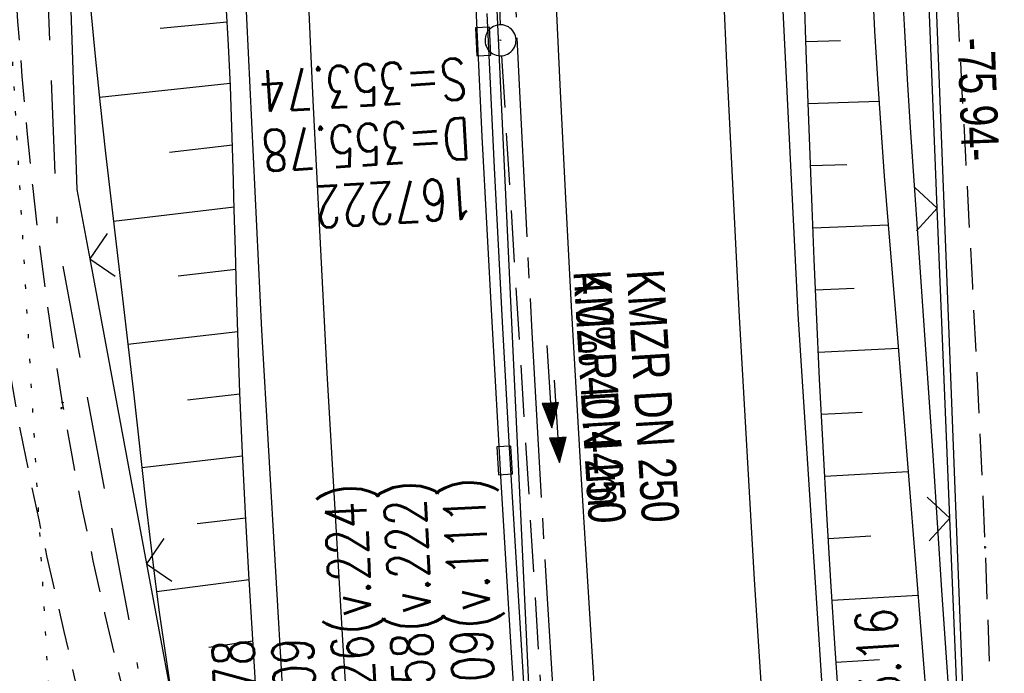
# Model space of a CAD drawing. Extents: x 508885 to 509191, y 457896 to 458644.
# Tile 20 of 57: x 508998 to 509046, y 458163 to 458195. Entities that reach past the tile are written whole.
import ezdxf

# ---------------------------------------------------------------- set-up
doc = ezdxf.new("R2010")
doc.units = 0
doc.header["$LTSCALE"] = 10
doc.header["$MEASUREMENT"] = 0
for name, pattern in [('ACAD_ISO16W100', [73, 15, -6.5, 15, -6.5, 15, -7, 1, -7]), ('ACHSE', [5.5, 4, -0.5, 0.5, -0.5]), ('LT00', [0]), ('LT11', [0.3, 0.2, -0.1]), ('PUNKTX2_STR', [0.6, 0.1, -0.5]), ('STRICHLINIE2', [0.375, 0.25, -0.125])]:
    doc.linetypes.add(name, pattern=pattern)
doc.layers.get('0').update_dxf_attribs({"linetype": 'LT00'})
for name, color, linetype in [('--EK_FBR', 1, 'LT00'), ('--EK_Halt-Pfeil', 4, 'LT00'), ('--EK_Haltung', 7, 'STRICHLINIE2'), ('--EK_Haltung-Text', 140, 'LT00'), ('--EK_Schacht-Text', 5, 'LT00'), ('--EL_DFK_AB_L', 21, 'LT00'), ('--EL_Halt-Pfeil', 4, 'LT00'), ('--EL_Haltung', 182, 'STRICHLINIE2'), ('--EL_Haltung-Text', 182, 'LT00'), ('-AX-093', 35, 'ACHSE'), ('ABSTAND', 8, 'LT00'), ('BAB-KABEL', 220, 'ACAD_ISO16W100'), ('DFK_AB_L', 21, 'LT00'), ('DFK_NUTZUNGSGRENZE', 70, 'PUNKTX2_STR'), ('V112_AFBR_BAB', 250, 'LT00'), ('V112_BOESCH', 250, 'LT00'), ('V112_BOSCHUNG', 250, 'LT00'), ('V112_FELDWEG', 250, 'LT11'), ('V112_GRABEN', 250, 'LT00'), ('V112_H_BORD', 8, 'LT00'), ('V112_KA_PRUF', 182, 'LT00'), ('V112_LD_MARK', 250, 'LT00'), ('V112_RINNE', 182, 'LT00'), ('V112_SINKK', 182, 'LT00'), ('V112_ZAUN', 40, 'LT00')]:
    doc.layers.add(name, color=color, linetype=linetype)
doc.styles.add('Haltungsbeschriftung', font='ARIAL.TTF', dxfattribs={"width": 0.75})
doc.styles.add('schachtbeschriftung', font='romans.shx', dxfattribs={"width": 0.75, "height": 2})
doc.styles.get("Standard").update_dxf_attribs({"font": 'ARIAL.TTF'})

# ---------------------------------------------------------------- blocks, each defined once
blk = doc.blocks.new('SYMB0003')
at = {"color": 0, "linetype": 'ByBlock'}
for p, q in [((-0.015712, 0), (0.010166, 0.012015)), ((0, -0.021257), (-0.015712, 0)), ((0.010166, 0.012015), (0, -0.021257))]:
    blk.add_line(p, q, dxfattribs=at)
for points in [[(-0.031395, 0.499013), (-0.093691, 0.491144), (-0.154509, 0.475528), (-0.21289, 0.452414), (-0.267913, 0.422164), (-0.318712, 0.385257), (-0.364484, 0.342274), (-0.404509, 0.293893), (-0.438154, 0.240877), (-0.464888, 0.184062), (-0.484292, 0.124345), (-0.496058, 0.062667), (-0.5, 0)], [(0.5, 0), (0.496057, 0.062667), (0.484292, 0.124345), (0.464888, 0.184062), (0.438153, 0.240877), (0.404509, 0.293893), (0.364484, 0.342274), (0.318712, 0.385257), (0.267913, 0.422164), (0.21289, 0.452414), (0.154509, 0.475528), (0.093691, 0.491144), (0.031395, 0.499013), (-0.031395, 0.499013)], [(-0.5, 0), (-0.496058, -0.062667), (-0.484292, -0.124345), (-0.464888, -0.184062), (-0.438154, -0.240877), (-0.404509, -0.293893), (-0.364485, -0.342274), (-0.318712, -0.385257), (-0.267914, -0.422164), (-0.21289, -0.452414), (-0.154509, -0.475529), (-0.093691, -0.491144), (-0.031395, -0.499014), (0.031395, -0.499014)], [(0.031395, -0.499014), (0.093691, -0.491144), (0.154509, -0.475529), (0.21289, -0.452414), (0.267914, -0.422164), (0.318712, -0.385257), (0.364485, -0.342274), (0.404509, -0.293893), (0.438154, -0.240877), (0.464889, -0.184062), (0.484292, -0.124345), (0.496058, -0.062667), (0.5, 0)]]:
    blk.add_lwpolyline(points, dxfattribs=at)
blk = doc.blocks.new('SYMB0011')
at = {"color": 0, "linetype": 'ByBlock'}
for p, q in [((0.5, 0), (-0.5, 0)), ((0, 0.5), (0, -0.5))]:
    blk.add_line(p, q, dxfattribs=at)
blk = doc.blocks.new('SYMB0024')
at = {"color": 0, "linetype": 'ByBlock'}
for p, q in [((-0.5, 0.5), (0, 0)), ((0, 0), (0.5, 0.5))]:
    blk.add_line(p, q, dxfattribs=at)
blk = doc.blocks.new('SYMB0652')
at = {"color": 0, "linetype": 'ByBlock'}
blk.add_lwpolyline([(-0.15, -0.075), (0.15, -0.075), (0.15, 0.075), (-0.15, 0.075), (-0.15, -0.075)], dxfattribs=at)
blk = doc.blocks.new('SYMB0070')
at = {"color": 0, "linetype": 'ByBlock'}
for p, q in [((-0.5, 0), (0.2, 0)), ((0.5, 0), (0.2, 0.1)), ((0.2, 0.1), (0.2, 0)), ((0.468, 0), (0.21, 0.086)), ((0.21, 0.086), (0.21, -0.086)), ((0.21, -0.086), (0.468, 0)), ((0.22, -0.072), (0.437, 0)), ((0.23, -0.058), (0.405, 0)), ((0.24, -0.045), (0.374, 0)), ((0.342, 0), (0.25, 0.031)), ((0.25, 0.031), (0.25, -0.031)), ((0.25, -0.031), (0.342, 0)), ((0.26, -0.017), (0.31, 0)), ((0.27, -0.003), (0.279, 0))]:
    blk.add_line(p, q, dxfattribs=at)
for points in [[(0.2, 0), (0.2, -0.1), (0.5, 0)], [(0.437, 0), (0.22, 0.072), (0.22, -0.072)], [(0.405, 0), (0.23, 0.058), (0.23, -0.058)], [(0.374, 0), (0.24, 0.045), (0.24, -0.045)], [(0.31, 0), (0.26, 0.017), (0.26, -0.017)], [(0.279, 0), (0.27, 0.003), (0.27, -0.003)]]:
    blk.add_lwpolyline(points, dxfattribs=at)

msp = doc.modelspace()

# ---------------------------------------------------------------- linework, layer by layer
at = {"layer": '--EK_FBR', "linetype": 'LT11', "flags": 128}
for points in [[(509036.495, 457899.887), (509036.18, 457901.445), (509035.062, 457907.213), (509033.993, 457912.99), (509032.97, 457918.776), (509031.993, 457924.569), (509031.553, 457927.268), (509031.121, 457929.969), (509030.694, 457932.671), (509030.271, 457935.373), (509029.848, 457938.075), (509029.425, 457940.777), (509028.998, 457943.479), (509028.424, 457947.064), (509027.843, 457950.648), (509027.257, 457954.231), (509026.668, 457957.814), (509026.077, 457961.397), (509025.487, 457964.979), (509024.901, 457968.562), (509024.319, 457972.146), (509023.744, 457975.731), (509023.164, 457979.405), (509022.591, 457983.079), (509022.024, 457986.755), (509021.461, 457990.431), (509020.901, 457994.108), (509020.34, 457997.785), (509019.779, 458001.461), (509019.214, 458005.138), (509018.804, 458007.79), (509018.394, 458010.442), (509017.988, 458013.095), (509017.588, 458015.749), (509017.198, 458018.404), (509016.82, 458021.06), (509016.457, 458023.719), (509016.124, 458026.293), (509015.805, 458028.868), (509015.497, 458031.445), (509015.198, 458034.023), (509014.904, 458036.602), (509014.614, 458039.182), (509014.323, 458041.761), (509014.03, 458044.34), (509013.73, 458046.919), (509013.422, 458049.496), (509013.07, 458052.329), (509012.707, 458055.161), (509012.337, 458057.991), (509011.962, 458060.821), (509011.586, 458063.651), (509011.213, 458066.481), (509010.845, 458069.312), (509010.486, 458072.144), (509010.138, 458074.976), (509009.807, 458077.811), (509009.557, 458080.047), (509009.317, 458082.285), (509009.082, 458084.523), (509008.849, 458086.762), (509008.617, 458089.001), (509008.381, 458091.24), (509008.115, 458093.715), (509007.844, 458096.19), (509007.574, 458098.665), (509007.307, 458101.14), (509007.047, 458103.616), (509006.798, 458106.093), (509006.563, 458108.57), (509006.347, 458111.049), (509006.152, 458113.529), (509005.983, 458116.01), (509005.843, 458118.493), (509005.765, 458120.206), (509005.698, 458121.919), (509005.639, 458123.633), (509005.584, 458125.347), (509005.529, 458127.061), (509005.469, 458128.775), (509005.402, 458130.489), (509005.323, 458132.202), (509005.142, 458135.285), (509004.908, 458138.365), (509004.621, 458141.44), (509004.28, 458144.51), (509003.884, 458147.573), (509003.367, 458151.035), (509002.778, 458154.484), (509002.115, 458157.921), (509001.736, 458159.729), (509001.342, 458161.534), (509000.937, 458163.337), (509000.526, 458165.138), (509000.113, 458166.939), (508999.705, 458168.741), (508999.305, 458170.544), (508998.918, 458172.349), (508998.549, 458174.157), (508998.204, 458175.97), (508997.794, 458178.337), (508997.428, 458180.711), (508997.102, 458183.092), (508996.812, 458185.48), (508996.554, 458187.871), (508996.325, 458190.267), (508996.121, 458192.666), (508995.938, 458195.068), (508995.772, 458197.47), (508995.62, 458199.873), (508995.325, 458205.103), (508995.078, 458210.331), (508994.879, 458215.559), (508994.729, 458220.789), (508994.671, 458223.459), (508994.623, 458226.13), (508994.582, 458228.801), (508994.546, 458231.473), (508994.511, 458234.144), (508994.475, 458236.816), (508994.435, 458239.488), (508994.388, 458242.159), (508994.323, 458245.233), (508994.247, 458248.307), (508994.164, 458251.38), (508994.075, 458254.453), (508993.983, 458257.526), (508993.891, 458260.6), (508993.8, 458263.673), (508993.716, 458266.642), (508993.639, 458269.611), (508993.57, 458272.581), (508993.511, 458275.55), (508993.465, 458278.52), (508993.433, 458281.49), (508993.418, 458284.46), (508993.418, 458286.652), (508993.425, 458288.845), (508993.436, 458291.037), (508993.447, 458293.23), (508993.464, 458300.395), (508993.449, 458307.561), (508993.404, 458314.726), (508993.375, 458317.831), (508993.343, 458320.937), (508993.31, 458324.042), (508993.278, 458327.147), (508993.249, 458330.252), (508993.227, 458333.358), (508993.212, 458336.463), (508993.207, 458339.461), (508993.21, 458342.46), (508993.22, 458345.458), (508993.233, 458348.457), (508993.25, 458351.455), (508993.267, 458354.454), (508993.283, 458357.452), (508993.297, 458360.455), (508993.31, 458363.459), (508993.325, 458366.462), (508993.344, 458369.465), (508993.368, 458372.469), (508993.401, 458375.472), (508993.443, 458378.475), (508993.517, 458382.413), (508993.613, 458386.35), (508993.733, 458390.287), (508993.879, 458394.222), (508994.051, 458398.157), (508994.251, 458402.09), (508994.421, 458405.053), (508994.604, 458408.014), (508994.798, 458410.975), (508995, 458413.936), (508995.207, 458416.896), (508995.415, 458419.857), (508995.622, 458422.817), (508995.825, 458425.778), (508996, 458428.405), (508996.172, 458431.032), (508996.345, 458433.658), (508996.523, 458436.285), (508996.708, 458438.91), (508996.905, 458441.535), (508997.116, 458444.159), (508997.347, 458446.81), (508997.593, 458449.46), (508997.852, 458452.109), (508998.121, 458454.757), (508998.398, 458457.404), (508998.68, 458460.05), (508998.964, 458462.696), (508999.248, 458465.341), (508999.607, 458468.715), (508999.962, 458472.088), (509000.317, 458475.462), (509000.673, 458478.837), (509001.033, 458482.214), (509001.398, 458485.592), (509001.537, 458486.858), (509001.683, 458488.124), (509001.839, 458489.388), (509002.011, 458490.649), (509002.204, 458491.906), (509002.422, 458493.158), (509002.671, 458494.404), (509002.919, 458495.501), (509003.186, 458496.595), (509003.465, 458497.686), (509003.747, 458498.776), (509004.026, 458499.867), (509004.292, 458500.961), (509004.538, 458502.059), (509004.745, 458503.089), (509004.932, 458504.123), (509005.106, 458505.16), (509005.271, 458506.198), (509005.434, 458507.237), (509005.6, 458508.276), (509005.834, 458509.672), (509006.078, 458511.067), (509006.327, 458512.46), (509006.577, 458513.853), (509006.822, 458515.247), (509007.057, 458516.642), (509007.382, 458518.714), (509007.679, 458520.79), (509007.954, 458522.87), (509008.21, 458524.952), (509008.451, 458527.037), (509008.683, 458529.123), (509008.908, 458531.21), (509009.131, 458533.298), (509009.357, 458535.386), (509009.59, 458537.472), (509009.967, 458540.675), (509010.368, 458543.875), (509010.79, 458547.071), (509011.23, 458550.265), (509011.687, 458553.457), (509012.157, 458556.646), (509012.638, 458559.834), (509012.972, 458562.009)], [(509038.565, 457899.833), (509038.517, 457900.069), (509037.883, 457903.29), (509037.269, 457906.515), (509036.673, 457909.744), (509036.094, 457912.975), (509035.529, 457916.21), (509034.975, 457919.447), (509034.431, 457922.685), (509033.894, 457925.924), (509033.274, 457929.705), (509032.66, 457933.487), (509032.048, 457937.268), (509031.437, 457941.05), (509030.825, 457944.831), (509030.073, 457949.46), (509029.318, 457954.088), (509028.561, 457958.716), (509027.805, 457963.344), (509027.05, 457967.973), (509026.298, 457972.601), (509025.55, 457977.231), (509025.432, 457977.97), (509024.588, 457983.254), (509023.637, 457989.278), (509022.699, 457995.304), (509021.775, 458001.333), (509020.867, 458007.364), (509020.383, 458010.623), (509019.907, 458013.882), (509019.439, 458017.143), (509018.981, 458020.405), (509018.535, 458023.669), (509018.1, 458026.959), (509017.676, 458030.25), (509017.263, 458033.543), (509016.858, 458036.837), (509016.459, 458040.132), (509016.063, 458043.428), (509015.67, 458046.723), (509015.276, 458050.019), (509014.789, 458054.069), (509014.301, 458058.119), (509013.812, 458062.168), (509013.323, 458066.218), (509012.837, 458070.268), (509012.354, 458074.318), (509011.875, 458078.369), (509011.481, 458081.748), (509011.093, 458085.129), (509010.712, 458088.51), (509010.341, 458091.894), (509009.979, 458095.299), (509009.631, 458098.705), (509009.3, 458102.114), (509008.988, 458105.524), (509008.698, 458108.935), (509008.432, 458112.348), (509008.194, 458115.761), (509007.986, 458119.175), (509007.849, 458121.785), (509007.732, 458124.396), (509007.637, 458127.01), (509007.565, 458129.626), (509007.518, 458132.247), (509007.501, 458133.81), (509007.487, 458135.373), (509007.471, 458136.937), (509007.445, 458138.499), (509007.404, 458140.06), (509007.342, 458141.618), (509007.253, 458143.172), (509007.13, 458144.722), (509006.968, 458146.267), (509006.76, 458147.805), (509006.538, 458149.147), (509006.281, 458150.484), (509005.996, 458151.817), (509005.688, 458153.148), (509005.363, 458154.475), (509005.027, 458155.801), (509004.684, 458157.126), (509004.341, 458158.451), (509003.701, 458160.974), (509003.083, 458163.5), (509002.491, 458166.03), (509001.928, 458168.564), (509001.397, 458171.104), (509000.901, 458173.651), (509000.446, 458176.205), (509000.023, 458178.82), (508999.643, 458181.443), (508999.302, 458184.073), (508998.998, 458186.708), (508998.729, 458189.348), (508998.493, 458191.991), (508998.286, 458194.637), (508998.107, 458197.286), (508997.952, 458199.935), (508997.821, 458202.574), (508997.709, 458205.212), (508997.615, 458207.851), (508997.535, 458210.49), (508997.467, 458213.13), (508997.408, 458215.769), (508997.357, 458218.408), (508997.309, 458221.048), (508997.238, 458225.249), (508997.17, 458229.451), (508997.104, 458233.653), (508997.038, 458237.855), (508996.97, 458242.057), (508996.898, 458246.465), (508996.823, 458250.873), (508996.748, 458255.28), (508996.673, 458259.688), (508996.6, 458264.095), (508996.537, 458268.034), (508996.477, 458271.972), (508996.423, 458275.91), (508996.375, 458279.848), (508996.336, 458283.787), (508996.311, 458286.935), (508996.291, 458290.084), (508996.275, 458293.232), (508996.262, 458296.326), (508996.25, 458299.421), (508996.237, 458302.515), (508996.222, 458305.609), (508996.201, 458308.703), (508996.174, 458311.798), (508996.139, 458314.892), (508996.102, 458317.583), (508996.059, 458320.274), (508996.016, 458322.965), (508995.976, 458325.655), (508995.942, 458328.346), (508995.917, 458331.037), (508995.904, 458333.727), (508995.908, 458336.418), (508995.927, 458338.789), (508995.957, 458341.159), (508995.996, 458343.53), (508996.039, 458345.901), (508996.084, 458348.272), (508996.126, 458350.643), (508996.162, 458353.014), (508996.189, 458355.385), (508996.203, 458357.756), (508996.202, 458360.048), (508996.19, 458362.339), (508996.171, 458364.631), (508996.149, 458366.923), (508996.128, 458369.215), (508996.113, 458371.506), (508996.107, 458373.798), (508996.115, 458376.089), (508996.141, 458378.38), (508996.19, 458380.737), (508996.259, 458383.094), (508996.346, 458385.451), (508996.448, 458387.807), (508996.562, 458390.163), (508996.685, 458392.519), (508996.814, 458394.875), (508996.947, 458397.23), (508997.08, 458399.586), (508997.261, 458402.829), (508997.441, 458406.072), (508997.621, 458409.315), (508997.806, 458412.557), (508997.997, 458415.798), (508998.198, 458419.039), (508998.41, 458422.279), (508998.637, 458425.518), (508998.832, 458428.137), (508999.036, 458430.755), (508999.246, 458433.373), (508999.459, 458435.99), (508999.672, 458438.608), (508999.882, 458441.226), (509000.087, 458443.845), (509000.265, 458446.202), (509000.441, 458448.559), (509000.616, 458450.916), (509000.795, 458453.272), (509000.98, 458455.628), (509001.176, 458457.983), (509001.385, 458460.336), (509001.611, 458462.688), (509001.857, 458465.037), (509002.148, 458467.57), (509002.462, 458470.1), (509002.797, 458472.627), (509003.148, 458475.153), (509003.513, 458477.678), (509003.887, 458480.201), (509004.267, 458482.723), (509004.65, 458485.244), (509005.089, 458488.136), (509005.53, 458491.028), (509005.976, 458493.92), (509006.216, 458495.452), (509006.463, 458496.982), (509006.72, 458498.511), (509006.994, 458500.036), (509007.288, 458501.558), (509007.534, 458502.749), (509007.789, 458503.938), (509008.045, 458505.126), (509008.296, 458506.316), (509008.535, 458507.508), (509008.807, 458508.988), (509009.053, 458510.473), (509009.279, 458511.962), (509009.489, 458513.454), (509009.686, 458514.947), (509009.875, 458516.442), (509010.157, 458518.738), (509010.431, 458521.034), (509010.702, 458523.331), (509010.971, 458525.627), (509011.242, 458527.923), (509011.518, 458530.218), (509011.8, 458532.511), (509012.092, 458534.804), (509012.396, 458537.095), (509012.754, 458539.657), (509013.127, 458542.216), (509013.513, 458544.774), (509013.909, 458547.331), (509014.31, 458549.888), (509014.714, 458552.443), (509015.118, 458555), (509015.517, 458557.556), (509015.91, 458560.114), (509016.02, 458560.853)]]:
    msp.add_lwpolyline(points, dxfattribs=at)
at = {"layer": '--EK_FBR'}
for points in [[(509044.934, 457899.665), (509044.777, 457900.436), (509040.408, 457923.488), (509036.279, 457946.653), (509032.268, 457970.926), (509028.788, 457993.791), (509025.498, 458016.924), (509022.446, 458040.247), (509019.611, 458064.199), (509017.252, 458086.404), (509014.912, 458111.539), (509013.017, 458134.288), (509011.423, 458156.375), (509010.071, 458179.707), (509009.028, 458201.516), (509008.114, 458228.311), (509007.506, 458252.996), (509007.222, 458275.046), (509007.268, 458299.378), (509007.454, 458322.883), (509007.977, 458345.83)], [(509071.575, 457898.964), (509068.281, 457915.614), (509064, 457939.002), (509059.781, 457963.33), (509056.225, 457985.851), (509054.528, 457997.189), (509051.335, 458019.378), (509048.299, 458042.937), (509045.523, 458066.144), (509043.153, 458088.796), (509040.848, 458112.654), (509038.935, 458136.305), (509037.469, 458157.776), (509036.003, 458180.48), (509034.875, 458203.339), (509034.085, 458227.234), (509033.472, 458253.025), (509033.144, 458275.666), (509033.179, 458299.039), (509033.444, 458322.397), (509033.995, 458344.72)]]:
    msp.add_lwpolyline(points, dxfattribs=at)
at = {"layer": '--EK_FBR', "color": 2}
msp.add_lwpolyline([(509024.225, 458197.107), (509024.478, 458191.594), (509024.751, 458186.082), (509025.044, 458180.571), (509025.264, 458176.667), (509025.494, 458172.763), (509025.733, 458168.86), (509025.978, 458164.957), (509026.229, 458161.055), (509026.485, 458157.153), (509026.774, 458152.809), (509027.069, 458148.466), (509027.372, 458144.124), (509027.685, 458139.782), (509028.011, 458135.441), (509028.368, 458130.885), (509028.738, 458126.33), (509029.121, 458121.776), (509029.515, 458117.223), (509029.917, 458112.671), (509030.354, 458107.817), (509030.8, 458102.965), (509031.256, 458098.113)], dxfattribs=at)
at = {"layer": '--EK_Haltung'}
for p, q in [((509020.478, 458232.824), (509021.594, 458194.481)), ((509021.662, 458192.983), (509024.071, 458154.115))]:
    msp.add_line(p, q, dxfattribs=at)
at = {"layer": '--EL_DFK_AB_L'}
msp.add_line((509044.411, 458151.019), (509041.539, 458225.4), dxfattribs=at)
at = {"layer": '--EL_Haltung'}
for p, q in [((509020.478, 458232.824), (509021.594, 458194.481)), ((509021.662, 458192.983), (509024.071, 458154.115))]:
    msp.add_line(p, q, dxfattribs=at)
at = {"layer": '-AX-093', "ltscale": 0.2}
msp.add_lwpolyline([(509020.707, 458331.149), (509020.469, 458318.518), (509020.311, 458305.885), (509020.232, 458293.252), (509020.234, 458280.619), (509020.315, 458267.986), (509020.477, 458255.354), (509020.718, 458242.723), (509021.04, 458230.094), (509021.441, 458217.467), (509021.923, 458204.843), (509022.484, 458192.222), (509023.125, 458179.605), (509023.846, 458166.992), (509024.647, 458154.384), (509025.528, 458141.782), (509026.489, 458129.185), (509027.529, 458116.595), (509028.649, 458104.011), (509029.849, 458091.435), (509031.128, 458078.867), (509032.487, 458066.307), (509033.926, 458053.756), (509035.444, 458041.214)], dxfattribs=at)
at = {"layer": 'BAB-KABEL', "ltscale": 0.03, "flags": 128}
msp.add_lwpolyline([(509030.381, 458640.305), (509028.862, 458630.359), (509025.782, 458607.356), (509022.865, 458586.792), (509019.457, 458565.396), (509016.703, 458545.969), (509012.658, 458524.774), (509009.414, 458505.662), (509006.499, 458487.362), (509004.395, 458471.637), (509001.968, 458455.15), (509000.184, 458433.437), (508998.889, 458411.254), (508997.915, 458389.213), (508997.751, 458367.359), (508997.427, 458340.488), (508997.265, 458311.669), (508997.265, 458292.245), (508997.694, 458242.661), (508999.533, 458200.892), (509000.202, 458184.134), (509007.234, 458146.46), (509010.333, 458117.354), (509014.944, 458076.455), (509017.63, 458049.491), (509019.256, 458036.621), (509024.514, 457998.778), (509025.455, 457991.53), (509029.992, 457962.287), (509036.078, 457925.561), (509040.905, 457899.771)], dxfattribs=at)
at = {"layer": 'DFK_AB_L'}
msp.add_line((509044.411, 458151.019), (509041.539, 458225.4), dxfattribs=at)
at = {"layer": 'DFK_NUTZUNGSGRENZE', "ltscale": 0.2}
msp.add_line((509000.53, 458149.369), (508992.69, 458285.27), dxfattribs=at)
at = {"layer": 'V112_AFBR_BAB'}
for points in [[(509044.934, 457899.665), (509044.777, 457900.436), (509040.408, 457923.488), (509036.279, 457946.653), (509032.268, 457970.926), (509028.788, 457993.791), (509025.498, 458016.924), (509022.446, 458040.247), (509019.611, 458064.199), (509017.252, 458086.404), (509014.912, 458111.539), (509013.017, 458134.288), (509011.423, 458156.375), (509010.071, 458179.707), (509009.028, 458201.516), (509008.114, 458228.311), (509007.506, 458252.996), (509007.222, 458275.046), (509007.268, 458299.378), (509007.454, 458322.883), (509007.977, 458345.83)], [(509071.575, 457898.964), (509068.281, 457915.614), (509064, 457939.002), (509059.781, 457963.33), (509056.225, 457985.851), (509054.528, 457997.189), (509051.335, 458019.378), (509048.299, 458042.937), (509045.523, 458066.144), (509043.153, 458088.796), (509040.848, 458112.654), (509038.935, 458136.305), (509037.469, 458157.776), (509036.003, 458180.48), (509034.875, 458203.339), (509034.085, 458227.234), (509033.472, 458253.025), (509033.144, 458275.666), (509033.179, 458299.039), (509033.444, 458322.397), (509033.995, 458344.72)]]:
    msp.add_lwpolyline(points, dxfattribs=at)
at = {"layer": 'V112_AFBR_BAB', "color": 0}
msp.add_lwpolyline([(509024.225, 458197.107), (509024.478, 458191.594), (509024.751, 458186.082), (509025.044, 458180.571), (509025.264, 458176.667), (509025.494, 458172.763), (509025.733, 458168.86), (509025.978, 458164.957), (509026.229, 458161.055), (509026.485, 458157.153), (509026.774, 458152.809), (509027.069, 458148.466), (509027.372, 458144.124), (509027.685, 458139.782), (509028.011, 458135.441), (509028.368, 458130.885), (509028.738, 458126.33), (509029.121, 458121.776), (509029.515, 458117.223), (509029.917, 458112.671), (509030.354, 458107.817), (509030.8, 458102.965), (509031.256, 458098.113)], dxfattribs=at)
at = {"layer": 'V112_BOESCH'}
for points in [[(509038.012, 458161.059), (509037.797, 458164.314), (509037.59, 458167.57), (509037.394, 458170.826), (509037.21, 458174.082), (509037.04, 458177.338), (509036.886, 458180.594), (509036.778, 458183.122), (509036.677, 458185.65), (509036.582, 458188.178), (509036.49, 458190.706), (509036.398, 458193.236), (509036.304, 458195.767)], [(509001.795, 458195.311), (509002.02, 458192.966), (509002.263, 458190.623), (509002.52, 458188.28), (509002.787, 458185.938), (509003.06, 458183.596), (509003.336, 458181.255), (509003.611, 458178.913), (509003.881, 458176.571), (509004.078, 458174.82), (509004.274, 458173.07), (509004.473, 458171.319), (509004.678, 458169.57), (509004.892, 458167.822), (509005.12, 458166.076), (509005.364, 458164.332), (509005.63, 458162.591)], [(509009.799, 458162.108), (509009.617, 458165.021), (509009.445, 458167.934), (509009.286, 458170.849), (509009.142, 458173.764), (509009.015, 458176.681), (509008.91, 458179.6), (509008.851, 458181.584), (509008.798, 458183.569), (509008.746, 458185.554), (509008.692, 458187.539), (509008.631, 458189.523), (509008.557, 458191.506), (509008.468, 458193.488), (509008.357, 458195.468)]]:
    msp.add_lwpolyline(points, dxfattribs=at)
at = {"layer": 'V112_BOSCHUNG'}
for p, q in [((509005.163, 458194.312), (509008.407, 458194.622)), ((509036.382, 458193.669), (509038.052, 458193.725)), ((509002.225, 458190.984), (509008.551, 458191.654)), ((509036.492, 458190.671), (509039.908, 458190.786)), ((509005.606, 458188.324), (509008.658, 458188.669)), ((509036.601, 458187.673), (509038.361, 458187.732)), ((509002.897, 458184.989), (509008.743, 458185.67)), ((509036.716, 458184.667), (509040.352, 458184.806)), ((509006.034, 458182.334), (509008.821, 458182.659)), ((509036.839, 458181.661), (509038.717, 458181.741)), ((509003.597, 458179.03), (509008.908, 458179.648)), ((509036.976, 458178.655), (509040.838, 458178.839)), ((509006.479, 458176.345), (509009.017, 458176.641)), ((509037.127, 458175.65), (509039.102, 458175.753)), ((509004.275, 458173.068), (509009.148, 458173.636)), ((509037.29, 458172.645), (509041.316, 458172.873)), ((509006.957, 458170.36), (509009.297, 458170.643)), ((509037.464, 458169.641), (509039.51, 458169.766)), ((509004.987, 458167.08), (509009.461, 458167.659)), ((509037.648, 458166.647), (509041.795, 458166.9)), ((509007.52, 458164.382), (509009.637, 458164.693)), ((509037.84, 458163.653), (509039.937, 458163.781))]:
    msp.add_line(p, q, dxfattribs=at)
at = {"layer": 'V112_FELDWEG', "flags": 128}
for points in [[(509036.495, 457899.887), (509036.18, 457901.445), (509035.062, 457907.213), (509033.993, 457912.99), (509032.97, 457918.776), (509031.993, 457924.569), (509031.553, 457927.268), (509031.121, 457929.969), (509030.694, 457932.671), (509030.271, 457935.373), (509029.848, 457938.075), (509029.425, 457940.777), (509028.998, 457943.479), (509028.424, 457947.064), (509027.843, 457950.648), (509027.257, 457954.231), (509026.668, 457957.814), (509026.077, 457961.397), (509025.487, 457964.979), (509024.901, 457968.562), (509024.319, 457972.146), (509023.744, 457975.731), (509023.164, 457979.405), (509022.591, 457983.079), (509022.024, 457986.755), (509021.461, 457990.431), (509020.901, 457994.108), (509020.34, 457997.785), (509019.779, 458001.461), (509019.214, 458005.138), (509018.804, 458007.79), (509018.394, 458010.442), (509017.988, 458013.095), (509017.588, 458015.749), (509017.198, 458018.404), (509016.82, 458021.06), (509016.457, 458023.719), (509016.124, 458026.293), (509015.805, 458028.868), (509015.497, 458031.445), (509015.198, 458034.023), (509014.904, 458036.602), (509014.614, 458039.182), (509014.323, 458041.761), (509014.03, 458044.34), (509013.73, 458046.919), (509013.422, 458049.496), (509013.07, 458052.329), (509012.707, 458055.161), (509012.337, 458057.991), (509011.962, 458060.821), (509011.586, 458063.651), (509011.213, 458066.481), (509010.845, 458069.312), (509010.486, 458072.144), (509010.138, 458074.976), (509009.807, 458077.811), (509009.557, 458080.047), (509009.317, 458082.285), (509009.082, 458084.523), (509008.849, 458086.762), (509008.617, 458089.001), (509008.381, 458091.24), (509008.115, 458093.715), (509007.844, 458096.19), (509007.574, 458098.665), (509007.307, 458101.14), (509007.047, 458103.616), (509006.798, 458106.093), (509006.563, 458108.57), (509006.347, 458111.049), (509006.152, 458113.529), (509005.983, 458116.01), (509005.843, 458118.493), (509005.765, 458120.206), (509005.698, 458121.919), (509005.639, 458123.633), (509005.584, 458125.347), (509005.529, 458127.061), (509005.469, 458128.775), (509005.402, 458130.489), (509005.323, 458132.202), (509005.142, 458135.285), (509004.908, 458138.365), (509004.621, 458141.44), (509004.28, 458144.51), (509003.884, 458147.573), (509003.367, 458151.035), (509002.778, 458154.484), (509002.115, 458157.921), (509001.736, 458159.729), (509001.342, 458161.534), (509000.937, 458163.337), (509000.526, 458165.138), (509000.113, 458166.939), (508999.705, 458168.741), (508999.305, 458170.544), (508998.918, 458172.349), (508998.549, 458174.157), (508998.204, 458175.97), (508997.794, 458178.337), (508997.428, 458180.711), (508997.102, 458183.092), (508996.812, 458185.48), (508996.554, 458187.871), (508996.325, 458190.267), (508996.121, 458192.666), (508995.938, 458195.068), (508995.772, 458197.47), (508995.62, 458199.873), (508995.325, 458205.103), (508995.078, 458210.331), (508994.879, 458215.559), (508994.729, 458220.789), (508994.671, 458223.459), (508994.623, 458226.13), (508994.582, 458228.801), (508994.546, 458231.473), (508994.511, 458234.144), (508994.475, 458236.816), (508994.435, 458239.488), (508994.388, 458242.159), (508994.323, 458245.233), (508994.247, 458248.307), (508994.164, 458251.38), (508994.075, 458254.453), (508993.983, 458257.526), (508993.891, 458260.6), (508993.8, 458263.673), (508993.716, 458266.642), (508993.639, 458269.611), (508993.57, 458272.581), (508993.511, 458275.55), (508993.465, 458278.52), (508993.433, 458281.49), (508993.418, 458284.46), (508993.418, 458286.652), (508993.425, 458288.845), (508993.436, 458291.037), (508993.447, 458293.23), (508993.464, 458300.395), (508993.449, 458307.561), (508993.404, 458314.726), (508993.375, 458317.831), (508993.343, 458320.937), (508993.31, 458324.042), (508993.278, 458327.147), (508993.249, 458330.252), (508993.227, 458333.358), (508993.212, 458336.463), (508993.207, 458339.461), (508993.21, 458342.46), (508993.22, 458345.458), (508993.233, 458348.457), (508993.25, 458351.455), (508993.267, 458354.454), (508993.283, 458357.452), (508993.297, 458360.455), (508993.31, 458363.459), (508993.325, 458366.462), (508993.344, 458369.465), (508993.368, 458372.469), (508993.401, 458375.472), (508993.443, 458378.475), (508993.517, 458382.413), (508993.613, 458386.35), (508993.733, 458390.287), (508993.879, 458394.222), (508994.051, 458398.157), (508994.251, 458402.09), (508994.421, 458405.053), (508994.604, 458408.014), (508994.798, 458410.975), (508995, 458413.936), (508995.207, 458416.896), (508995.415, 458419.857), (508995.622, 458422.817), (508995.825, 458425.778), (508996, 458428.405), (508996.172, 458431.032), (508996.345, 458433.658), (508996.523, 458436.285), (508996.708, 458438.91), (508996.905, 458441.535), (508997.116, 458444.159), (508997.347, 458446.81), (508997.593, 458449.46), (508997.852, 458452.109), (508998.121, 458454.757), (508998.398, 458457.404), (508998.68, 458460.05), (508998.964, 458462.696), (508999.248, 458465.341), (508999.607, 458468.715), (508999.962, 458472.088), (509000.317, 458475.462), (509000.673, 458478.837), (509001.033, 458482.214), (509001.398, 458485.592), (509001.537, 458486.858), (509001.683, 458488.124), (509001.839, 458489.388), (509002.011, 458490.649), (509002.204, 458491.906), (509002.422, 458493.158), (509002.671, 458494.404), (509002.919, 458495.501), (509003.186, 458496.595), (509003.465, 458497.686), (509003.747, 458498.776), (509004.026, 458499.867), (509004.292, 458500.961), (509004.538, 458502.059), (509004.745, 458503.089), (509004.932, 458504.123), (509005.106, 458505.16), (509005.271, 458506.198), (509005.434, 458507.237), (509005.6, 458508.276), (509005.834, 458509.672), (509006.078, 458511.067), (509006.327, 458512.46), (509006.577, 458513.853), (509006.822, 458515.247), (509007.057, 458516.642), (509007.382, 458518.714), (509007.679, 458520.79), (509007.954, 458522.87), (509008.21, 458524.952), (509008.451, 458527.037), (509008.683, 458529.123), (509008.908, 458531.21), (509009.131, 458533.298), (509009.357, 458535.386), (509009.59, 458537.472), (509009.967, 458540.675), (509010.368, 458543.875), (509010.79, 458547.071), (509011.23, 458550.265), (509011.687, 458553.457), (509012.157, 458556.646), (509012.638, 458559.834), (509013.128, 458563.021), (509013.641, 458566.312), (509014.158, 458569.602), (509014.677, 458572.891), (509015.197, 458576.181), (509015.714, 458579.471), (509016.227, 458582.762), (509016.734, 458586.053), (509017.232, 458589.346), (509017.722, 458592.655), (509018.203, 458595.966), (509018.676, 458599.277), (509019.145, 458602.59), (509019.61, 458605.902), (509020.074, 458609.215), (509020.538, 458612.528), (509021.005, 458615.841), (509021.668, 458620.493), (509022.341, 458625.143), (509023.026, 458629.792), (509023.723, 458634.439), (509024.434, 458639.083), (509024.648, 458640.455)], [(509038.565, 457899.833), (509038.517, 457900.069), (509037.883, 457903.29), (509037.269, 457906.515), (509036.673, 457909.743), (509036.094, 457912.975), (509035.529, 457916.21), (509034.975, 457919.447), (509034.431, 457922.685), (509033.894, 457925.924), (509033.274, 457929.705), (509032.66, 457933.487), (509032.048, 457937.268), (509031.437, 457941.05), (509030.825, 457944.831), (509030.073, 457949.46), (509029.318, 457954.088), (509028.561, 457958.716), (509027.805, 457963.344), (509027.05, 457967.973), (509026.298, 457972.601), (509025.55, 457977.231), (509024.588, 457983.254), (509023.637, 457989.278), (509022.699, 457995.304), (509021.775, 458001.333), (509020.867, 458007.364), (509020.383, 458010.623), (509019.907, 458013.882), (509019.439, 458017.143), (509018.981, 458020.405), (509018.535, 458023.669), (509018.1, 458026.959), (509017.676, 458030.25), (509017.263, 458033.543), (509016.858, 458036.837), (509016.459, 458040.132), (509016.063, 458043.428), (509015.67, 458046.723), (509015.276, 458050.019), (509014.789, 458054.069), (509014.301, 458058.119), (509013.812, 458062.168), (509013.323, 458066.218), (509012.837, 458070.268), (509012.354, 458074.318), (509011.875, 458078.369), (509011.481, 458081.748), (509011.093, 458085.129), (509010.712, 458088.51), (509010.341, 458091.894), (509009.979, 458095.299), (509009.631, 458098.705), (509009.3, 458102.114), (509008.988, 458105.524), (509008.698, 458108.935), (509008.432, 458112.348), (509008.194, 458115.761), (509007.986, 458119.175), (509007.849, 458121.785), (509007.732, 458124.396), (509007.637, 458127.01), (509007.565, 458129.626), (509007.518, 458132.247), (509007.501, 458133.81), (509007.487, 458135.373), (509007.471, 458136.937), (509007.445, 458138.499), (509007.404, 458140.06), (509007.342, 458141.618), (509007.253, 458143.172), (509007.13, 458144.722), (509006.968, 458146.267), (509006.76, 458147.805), (509006.538, 458149.147), (509006.281, 458150.484), (509005.996, 458151.817), (509005.688, 458153.148), (509005.363, 458154.475), (509005.027, 458155.801), (509004.684, 458157.126), (509004.341, 458158.451), (509003.701, 458160.974), (509003.083, 458163.5), (509002.491, 458166.03), (509001.928, 458168.564), (509001.397, 458171.104), (509000.901, 458173.651), (509000.446, 458176.205), (509000.023, 458178.82), (508999.643, 458181.443), (508999.302, 458184.073), (508998.998, 458186.708), (508998.729, 458189.348), (508998.493, 458191.991), (508998.286, 458194.637), (508998.107, 458197.286), (508997.952, 458199.935), (508997.821, 458202.574), (508997.709, 458205.212), (508997.615, 458207.851), (508997.535, 458210.49), (508997.467, 458213.13), (508997.408, 458215.769), (508997.357, 458218.408), (508997.309, 458221.048), (508997.238, 458225.249), (508997.17, 458229.451), (508997.104, 458233.653), (508997.038, 458237.855), (508996.97, 458242.057), (508996.898, 458246.465), (508996.823, 458250.873), (508996.748, 458255.28), (508996.673, 458259.688), (508996.6, 458264.095), (508996.537, 458268.034), (508996.477, 458271.972), (508996.423, 458275.91), (508996.375, 458279.848), (508996.336, 458283.787), (508996.311, 458286.935), (508996.291, 458290.084), (508996.275, 458293.232), (508996.262, 458296.326), (508996.25, 458299.421), (508996.237, 458302.515), (508996.222, 458305.609), (508996.201, 458308.703), (508996.174, 458311.798), (508996.139, 458314.892), (508996.102, 458317.583), (508996.059, 458320.274), (508996.016, 458322.965), (508995.976, 458325.655), (508995.942, 458328.346), (508995.917, 458331.037), (508995.904, 458333.727), (508995.908, 458336.418), (508995.927, 458338.789), (508995.957, 458341.159), (508995.996, 458343.53), (508996.039, 458345.901), (508996.084, 458348.272), (508996.126, 458350.643), (508996.162, 458353.014), (508996.189, 458355.385), (508996.203, 458357.756), (508996.202, 458360.048), (508996.19, 458362.339), (508996.171, 458364.631), (508996.149, 458366.923), (508996.128, 458369.215), (508996.113, 458371.506), (508996.107, 458373.798), (508996.115, 458376.089), (508996.141, 458378.38), (508996.19, 458380.737), (508996.259, 458383.094), (508996.346, 458385.451), (508996.448, 458387.807), (508996.562, 458390.163), (508996.685, 458392.519), (508996.814, 458394.875), (508996.947, 458397.23), (508997.08, 458399.586), (508997.261, 458402.829), (508997.441, 458406.072), (508997.621, 458409.315), (508997.806, 458412.557), (508997.997, 458415.798), (508998.198, 458419.039), (508998.41, 458422.279), (508998.637, 458425.518), (508998.832, 458428.137), (508999.036, 458430.755), (508999.246, 458433.373), (508999.459, 458435.99), (508999.672, 458438.608), (508999.882, 458441.226), (509000.087, 458443.845), (509000.265, 458446.202), (509000.441, 458448.559), (509000.616, 458450.916), (509000.795, 458453.272), (509000.98, 458455.628), (509001.176, 458457.983), (509001.385, 458460.336), (509001.611, 458462.688), (509001.857, 458465.037), (509002.148, 458467.57), (509002.462, 458470.1), (509002.797, 458472.627), (509003.148, 458475.153), (509003.513, 458477.678), (509003.887, 458480.201), (509004.267, 458482.723), (509004.65, 458485.244), (509005.089, 458488.136), (509005.53, 458491.028), (509005.976, 458493.92), (509006.216, 458495.452), (509006.463, 458496.982), (509006.72, 458498.511), (509006.994, 458500.036), (509007.288, 458501.558), (509007.534, 458502.749), (509007.789, 458503.938), (509008.045, 458505.126), (509008.296, 458506.316), (509008.535, 458507.508), (509008.807, 458508.988), (509009.053, 458510.473), (509009.279, 458511.962), (509009.489, 458513.454), (509009.686, 458514.947), (509009.875, 458516.442), (509010.157, 458518.738), (509010.431, 458521.034), (509010.702, 458523.331), (509010.971, 458525.627), (509011.242, 458527.923), (509011.518, 458530.218), (509011.8, 458532.511), (509012.092, 458534.804), (509012.396, 458537.095), (509012.754, 458539.657), (509013.127, 458542.216), (509013.513, 458544.774), (509013.909, 458547.331), (509014.31, 458549.888), (509014.714, 458552.443), (509015.118, 458555), (509015.517, 458557.556), (509015.91, 458560.114), (509016.292, 458562.673), (509016.666, 458565.267), (509017.028, 458567.862), (509017.382, 458570.459), (509017.728, 458573.056), (509018.07, 458575.654), (509018.411, 458578.252), (509018.752, 458580.851), (509019.096, 458583.448), (509019.446, 458586.045), (509019.804, 458588.641), (509020.23, 458591.642), (509020.668, 458594.641), (509021.116, 458597.639), (509021.571, 458600.636), (509022.031, 458603.633), (509022.494, 458606.629), (509022.957, 458609.624), (509023.42, 458612.62), (509023.878, 458615.617), (509024.403, 458619.094), (509024.923, 458622.571), (509025.44, 458626.049), (509025.957, 458629.527), (509026.476, 458633.005), (509027, 458636.481), (509027.532, 458639.957), (509027.598, 458640.378)], [(509075.207, 457898.869), (509074.801, 457900.932), (509074.318, 457903.466), (509073.848, 457906.002), (509073.386, 457908.54), (509072.931, 457911.08), (509072.478, 457913.619), (509072.026, 457916.16), (509071.572, 457918.699), (509071.111, 457921.238), (509070.643, 457923.775), (509070.181, 457926.225), (509069.71, 457928.674), (509069.234, 457931.122), (509068.756, 457933.57), (509068.278, 457936.017), (509067.802, 457938.465), (509067.332, 457940.913), (509066.869, 457943.363), (509066.417, 457945.815), (509065.978, 457948.269), (509065.524, 457950.902), (509065.085, 457953.537), (509064.659, 457956.175), (509064.241, 457958.814), (509063.829, 457961.455), (509063.421, 457964.096), (509063.012, 457966.737), (509062.601, 457969.377), (509062.109, 457972.494), (509061.611, 457975.61), (509061.11, 457978.725), (509060.61, 457981.841), (509060.112, 457984.957), (509059.62, 457988.073), (509059.136, 457991.191), (509058.664, 457994.311), (509058.184, 457997.579), (509057.717, 458000.849), (509057.26, 458004.12), (509056.812, 458007.393), (509056.369, 458010.666), (509055.931, 458013.94), (509055.493, 458017.214), (509054.769, 458022.614), (509054.044, 458028.013), (509053.316, 458033.412), (509052.587, 458038.811), (509051.858, 458044.211), (509051.129, 458049.613), (509050.769, 458052.287), (509050.413, 458054.961), (509050.064, 458057.637), (509049.726, 458060.313), (509049.403, 458062.991), (509049.096, 458065.671), (509048.812, 458068.352), (509048.551, 458071.035), (509048.319, 458073.721), (509048.119, 458076.409), (509047.991, 458078.433), (509047.879, 458080.457), (509047.782, 458082.483), (509047.697, 458084.51), (509047.62, 458086.537), (509047.55, 458088.564), (509047.482, 458090.592), (509047.356, 458094.433), (509047.233, 458098.274), (509047.115, 458102.114), (509047.004, 458105.955), (509046.92, 458109.058), (509046.84, 458112.16), (509046.761, 458115.263), (509046.683, 458118.366), (509046.603, 458121.469), (509046.52, 458124.572), (509046.432, 458127.675), (509046.321, 458131.306), (509046.202, 458134.936), (509046.08, 458138.566), (509045.956, 458142.196), (509045.833, 458145.827), (509045.713, 458149.457), (509045.624, 458152.279), (509045.536, 458155.101), (509045.448, 458157.923), (509045.357, 458160.745), (509045.262, 458163.567), (509045.16, 458166.389), (509045.049, 458169.21), (509044.913, 458172.358), (509044.765, 458175.506), (509044.608, 458178.653), (509044.445, 458181.8), (509044.277, 458184.947), (509044.107, 458188.094), (509043.937, 458191.241), (509043.77, 458194.388), (509043.608, 458197.535), (509043.407, 458201.625), (509043.217, 458205.715), (509043.034, 458209.806), (509042.858, 458213.897), (509042.686, 458217.988), (509042.517, 458222.079), (509042.357, 458225.975), (509042.198, 458229.871), (509042.045, 458233.768), (509041.897, 458237.664), (509041.758, 458241.561), (509041.627, 458245.529), (509041.504, 458249.498), (509041.39, 458253.467), (509041.283, 458257.436), (509041.182, 458261.405), (509041.084, 458265.374), (509040.896, 458273.402), (509040.72, 458281.43), (509040.558, 458289.458), (509040.498, 458292.64), (509040.442, 458295.823), (509040.393, 458299.005), (509040.351, 458302.187), (509040.319, 458305.37), (509040.298, 458308.552), (509040.291, 458311.735), (509040.299, 458314.917), (509040.329, 458318.608), (509040.38, 458322.298), (509040.45, 458325.988), (509040.537, 458329.678), (509040.639, 458333.368), (509040.753, 458337.058), (509040.879, 458340.747), (509041.014, 458344.436), (509041.152, 458348.01), (509041.298, 458351.584), (509041.453, 458355.157), (509041.619, 458358.73), (509041.797, 458362.302), (509041.989, 458365.873), (509042.181, 458369.196), (509042.383, 458372.519), (509042.594, 458375.841), (509042.811, 458379.163), (509043.032, 458382.485), (509043.255, 458385.806), (509043.478, 458389.128), (509043.697, 458392.45), (509043.912, 458395.777), (509044.125, 458399.104), (509044.337, 458402.431), (509044.551, 458405.758), (509044.768, 458409.084), (509044.992, 458412.41), (509045.225, 458415.735), (509045.468, 458419.06), (509045.769, 458422.954), (509046.085, 458426.847), (509046.416, 458430.739), (509046.757, 458434.629), (509047.109, 458438.52), (509047.467, 458442.409), (509047.968, 458447.746), (509048.48, 458453.082), (509049.005, 458458.416), (509049.544, 458463.75), (509050.099, 458469.081), (509050.519, 458473.014), (509050.947, 458476.945), (509051.382, 458480.877), (509051.822, 458484.807), (509052.267, 458488.737), (509052.713, 458492.667), (509053.167, 458496.651), (509053.625, 458500.635), (509054.088, 458504.619), (509054.559, 458508.601), (509055.039, 458512.582), (509055.531, 458516.562), (509056.005, 458520.299), (509056.49, 458524.035), (509056.982, 458527.77), (509057.481, 458531.505), (509057.983, 458535.238), (509058.487, 458538.972), (509059.102, 458543.525), (509059.717, 458548.079), (509060.334, 458552.631), (509060.955, 458557.184), (509061.443, 458560.742), (509061.936, 458564.3), (509062.434, 458567.857), (509062.94, 458571.412), (509063.454, 458574.967), (509063.991, 458578.61), (509064.537, 458582.252), (509065.092, 458585.892), (509065.652, 458589.532), (509066.217, 458593.171), (509066.827, 458597.067), (509067.442, 458600.962), (509068.065, 458604.856), (509068.698, 458608.748), (509069.342, 458612.639), (509070, 458616.527), (509070.673, 458620.412), (509071.333, 458624.126), (509072.006, 458627.838), (509072.691, 458631.548), (509073.385, 458635.256), (509074.087, 458638.962), (509074.123, 458639.153)]]:
    msp.add_lwpolyline(points, dxfattribs=at)
at = {"layer": 'V112_GRABEN'}
for points in [[(509039.582, 458196.539), (509039.699, 458194.193), (509039.839, 458191.847), (509039.996, 458189.502), (509040.168, 458187.157), (509040.351, 458184.813), (509040.541, 458182.468), (509040.735, 458180.124), (509042.58, 458157.11)], [(509041.018, 458196.522), (509041.138, 458194.186), (509041.274, 458191.851), (509041.422, 458189.516), (509041.578, 458187.182), (509041.74, 458184.848), (509041.904, 458182.514), (509042.067, 458180.18), (509042.29, 458176.919), (509042.508, 458173.658), (509042.724, 458170.397), (509042.94, 458167.136), (509043.159, 458163.876), (509043.384, 458160.616)]]:
    msp.add_lwpolyline(points, dxfattribs=at)
at = {"layer": 'V112_H_BORD'}
msp.add_lwpolyline([(509048.685, 458634.124), (509048.272, 458628.738), (509044.528, 458606.062), (509037.806, 458560.565), (509031.962, 458514.885), (509026.971, 458465.681), (509023.317, 458418.61), (509019.833, 458345.207), (509019.017, 458275.547), (509019.919, 458227.464), (509023.24, 458156.759), (509026.703, 458111.833), (509031.399, 458065.218), (509040.466, 457995.243), (509051.959, 457925.916), (509057.252, 457899.341)], dxfattribs=at)
at = {"layer": 'V112_LD_MARK'}
for points in [[(509010.761, 458335.955), (509010.485, 458322.86), (509010.295, 458309.655), (509010.193, 458296.449), (509010.179, 458283.242), (509010.253, 458270.035), (509010.415, 458256.828), (509010.665, 458243.623), (509011.002, 458230.42), (509011.426, 458217.218), (509011.938, 458204.021), (509012.536, 458190.827), (509013.221, 458177.637), (509013.992, 458164.452), (509014.85, 458151.273), (509015.793, 458138.101), (509016.823, 458124.936), (509017.938, 458111.778), (509019.134, 458098.675), (509020.416, 458085.581), (509021.782, 458072.497), (509023.234, 458059.422), (509024.772, 458046.356)], [(509045.738, 458040.38), (509044.159, 458053.323), (509042.663, 458066.276), (509041.285, 458078.922), (509039.986, 458091.577), (509038.768, 458104.24), (509037.631, 458116.91), (509036.575, 458129.588), (509035.601, 458142.271), (509034.709, 458154.961), (509033.901, 458167.656), (509033.176, 458180.355), (509032.572, 458192.267), (509032.041, 458204.182)]]:
    msp.add_lwpolyline(points, dxfattribs=at)
at = {"layer": 'V112_RINNE'}
for points in [[(509020.294, 458198.031), (509020.5, 458193.553), (509020.719, 458189.076), (509020.949, 458184.599), (509021.19, 458180.123), (509021.63, 458172.371), (509022.099, 458164.62), (509022.595, 458156.871), (509023.346, 458145.873), (509024.152, 458134.879), (509024.596, 458129.126), (509025.057, 458123.375), (509025.535, 458117.624), (509026.033, 458111.876), (509026.475, 458106.952), (509026.931, 458102.028), (509027.401, 458097.106)], [(509027.924, 458097.117), (509027.465, 458102.027), (509027.019, 458106.939), (509026.584, 458111.851), (509026.085, 458117.631), (509025.6, 458123.412), (509025.131, 458129.194), (509024.678, 458134.978), (509024.267, 458140.437), (509023.871, 458145.897), (509023.49, 458151.358), (509023.122, 458156.82), (509022.745, 458162.642), (509022.384, 458168.465), (509022.04, 458174.289), (509021.714, 458180.114), (509021.326, 458187.571), (509020.969, 458195.03)]]:
    msp.add_lwpolyline(points, dxfattribs=at)
at = {"layer": 'V112_ZAUN'}
for p, q in [((509042.731, 458185.608), (509042.126, 458200.596)), ((509043.337, 458170.621), (509042.731, 458185.608)), ((509001.754, 458183.156), (509004.505, 458168.41)), ((509043.943, 458155.633), (509043.337, 458170.621)), ((509004.505, 458168.41), (509007.256, 458153.664))]:
    msp.add_line(p, q, dxfattribs=at)
msp.add_lwpolyline([(509000.738, 458198.091), (509001.129, 458186.508), (509001.754, 458183.156)], dxfattribs=at)

# ---------------------------------------------------------------- block references
at = {"layer": '--EK_Halt-Pfeil', "xscale": 3.999999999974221, "yscale": 4, "zscale": 4, "rotation": 273.5461800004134}
msp.add_blockref('SYMB0070', (509024.335, 458175.306), dxfattribs=at)
at = {"layer": '--EL_Halt-Pfeil', "xscale": 3.99999999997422, "yscale": 4, "zscale": 4, "rotation": 273.5461800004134}
msp.add_blockref('SYMB0070', (509023.977, 458176.982), dxfattribs=at)
at = {"layer": 'V112_FELDWEG', "xscale": 0.1000000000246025, "yscale": 0.09999999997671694, "zscale": 0.1, "rotation": 268.4925099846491}
for p in [(509000.446, 458176.205), (509000.4, 458175.936), (509045.049, 458169.21)]:
    msp.add_blockref('SYMB0011', p, dxfattribs=at)
at = {"layer": 'V112_KA_PRUF', "xscale": 1.500000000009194, "yscale": 1.5, "zscale": 1.5, "rotation": 268.4925099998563}
msp.add_blockref('SYMB0003', (509021.616, 458193.731), dxfattribs=at)
at = {"layer": 'V112_SINKK', "yscale": 4.5, "zscale": 4.5}
for p, xscale, rotation in [((509020.779, 458193.672), 4.500000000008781, 272.7402946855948), ((509021.813, 458173.411), 4.500000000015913, 273.3803448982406)]:
    msp.add_blockref('SYMB0652', p, dxfattribs=dict(at, xscale=xscale, rotation=rotation))
at = {"layer": 'V112_ZAUN', "yscale": 2.099999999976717, "zscale": 2.1}
for p, xscale, rotation in [((509042.731, 458185.608), 2.100000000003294, 92.31402999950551), ((509001.754, 458183.156), 2.100000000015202, 280.5657700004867), ((509043.337, 458170.621), 2.100000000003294, 92.31402999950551), ((509004.505, 458168.41), 2.100000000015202, 280.5657700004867)]:
    msp.add_blockref('SYMB0024', p, dxfattribs=dict(at, xscale=xscale, rotation=rotation))

# ---------------------------------------------------------------- texts
at = {"layer": '--EK_Haltung-Text', "style": 'Haltungsbeschriftung', "width": 0.75}
for s, p in [('4.0‰ 40.44m', (509025.153, 458182.434)), ('KMZR DN 250', (509027.708, 458182.592))]:
    msp.add_text(s, height=1.8, rotation=-86.4538, dxfattribs=at).set_placement(p)
at = {"layer": '--EK_Schacht-Text', "style": 'schachtbeschriftung', "width": 0.75}
for s, rotation, p in [('S=353.74', -176.4538, (509019.916, 458192.875)), ('D=355.78', -176.4538, (509020.094, 458190)), ('167222', -176.4538, (509020.272, 458187.126)), ('Z=353.58(v.222)', -267.213, (509018.783, 458155.154)), ('Z=353.09(v.111)', -267.213, (509021.66, 458155.294)), ('Z=353.26(v.224)', -267.213, (509015.907, 458155.014)), ('S=353.16', -266.0404, (509041.43, 458156.32)), ('D=355.78', -267.213, (509010.153, 458154.734)), ('S=353.09', -267.213, (509013.03, 458154.874))]:
    msp.add_text(s, height=2, rotation=rotation, dxfattribs=at).set_placement(p)
at = {"layer": '--EL_Haltung-Text', "style": 'Haltungsbeschriftung', "width": 0.75}
msp.add_text('KMZR DN 250', height=1.8, rotation=-86.4538, dxfattribs=at).set_placement((509025.132, 458182.553))
at = {"layer": 'ABSTAND', "width": 0.75}
msp.add_text(' -75.94-', height=1.8, rotation=-87.789, dxfattribs=at).set_placement((509043.681, 458194.35))

doc.saveas('drawing.dxf')
